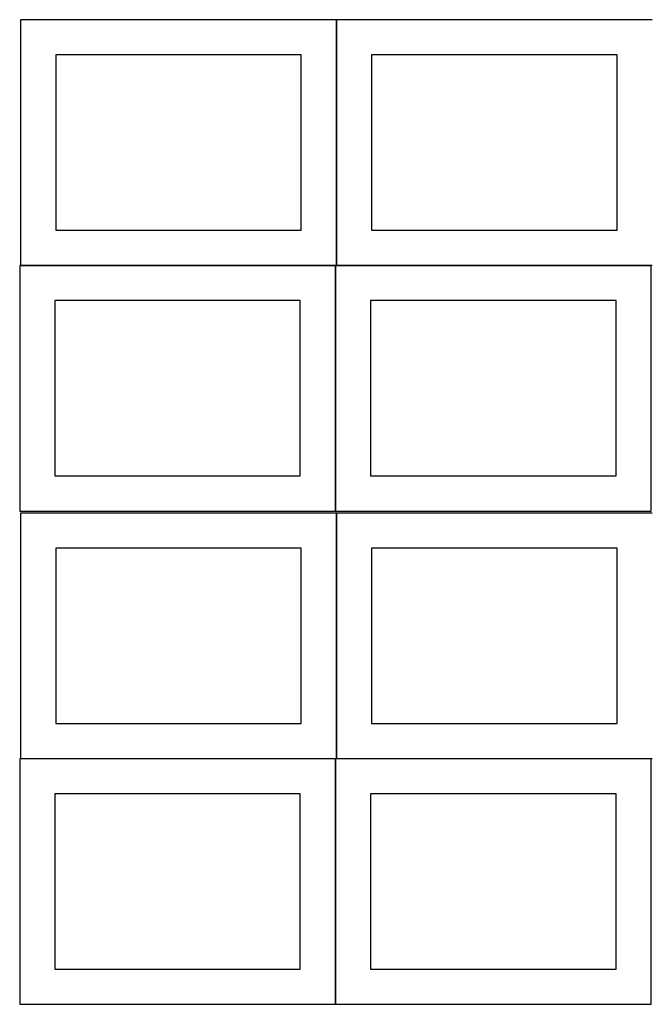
# Model space of a CAD drawing. Header units: millimetres. Extents: x 7 to 1491, y 7 to 2993.
# Tile 1 of 13: x 8 to 908, y 7 to 1410. Entities that reach past the tile are written whole.
import ezdxf

# ---------------------------------------------------------------- set-up
doc = ezdxf.new("R2010")
doc.units = ezdxf.units.MM
doc.layers.add('COMMON', color=5, linetype='CONTINUOUS', true_color=0x0000ff)
doc.layers.add('CUT', color=7, linetype='CONTINUOUS', true_color=0x000000)

msp = doc.modelspace()

# ---------------------------------------------------------------- linework, layer by layer
at = {"layer": 'COMMON'}
for p, q in [((459.274233, 1059.774326), (459.274233, 1409.774326)), ((906.724736, 1409.874327), (459.374233, 1409.874327)), ((9.174232, 1059.674325), (457.849575, 1059.674325)), ((457.949576, 709.574325), (457.949576, 1059.574325)), ((459.374233, 1059.674325), (908.049576, 1059.674325)), ((459.274233, 356.724781), (459.274233, 706.724781)), ((457.849575, 356.624781), (9.174232, 356.624781)), ((457.949576, 6.52478), (457.949576, 356.52478)), ((908.049576, 356.624781), (459.374233, 356.624781))]:
    msp.add_line(p, q, dxfattribs=at)
at = {"layer": 'CUT'}
for p, q in [((459.174232, 1409.774326), (9.174232, 1409.774326)), ((9.174232, 1409.774326), (9.174232, 1059.774326)), ((459.174232, 1059.774326), (459.174232, 1409.774326)), ((909.374233, 1409.774326), (459.374233, 1409.774326)), ((459.374233, 1409.774326), (459.374233, 1059.774326)), ((409.174232, 1359.774326), (59.174232, 1359.774326)), ((59.174232, 1359.774326), (59.174232, 1109.774326)), ((409.174232, 1109.774326), (409.174232, 1359.774326)), ((859.374233, 1359.774326), (509.374233, 1359.774326)), ((509.374233, 1359.774326), (509.374233, 1109.774326)), ((859.374233, 1109.774326), (859.374233, 1359.774326)), ((59.174232, 1109.774326), (409.174232, 1109.774326)), ((509.374233, 1109.774326), (859.374233, 1109.774326)), ((457.849575, 1059.574325), (7.849575, 1059.574325)), ((7.849575, 1059.574325), (7.849575, 709.574325)), ((9.174232, 1059.774326), (459.174232, 1059.774326)), ((457.849575, 709.574325), (457.849575, 1059.574325)), ((908.049576, 1059.574325), (458.049576, 1059.574325)), ((458.049576, 1059.574325), (458.049576, 709.574325)), ((459.374233, 1059.774326), (909.374233, 1059.774326)), ((908.049576, 709.574325), (908.049576, 1059.574325)), ((407.849575, 1009.574325), (57.849575, 1009.574325)), ((57.849575, 1009.574325), (57.849575, 759.574325)), ((407.849575, 759.574325), (407.849575, 1009.574325)), ((858.049576, 1009.574325), (508.049576, 1009.574325)), ((508.049576, 1009.574325), (508.049576, 759.574325)), ((858.049576, 759.574325), (858.049576, 1009.574325)), ((57.849575, 759.574325), (407.849575, 759.574325)), ((508.049576, 759.574325), (858.049576, 759.574325)), ((7.849575, 709.574325), (457.849575, 709.574325)), ((459.174232, 706.724781), (9.174232, 706.724781)), ((9.174232, 706.724781), (9.174232, 356.724781)), ((458.049576, 709.574325), (908.049576, 709.574325)), ((459.174232, 356.724781), (459.174232, 706.724781)), ((909.374233, 706.724781), (459.374233, 706.724781)), ((459.374233, 706.724781), (459.374233, 356.724781)), ((409.174232, 656.724781), (59.174232, 656.724781)), ((59.174232, 656.724781), (59.174232, 406.724781)), ((409.174232, 406.724781), (409.174232, 656.724781)), ((859.374233, 656.724781), (509.374233, 656.724781)), ((509.374233, 656.724781), (509.374233, 406.724781)), ((859.374233, 406.724781), (859.374233, 656.724781)), ((59.174232, 406.724781), (409.174232, 406.724781)), ((509.374233, 406.724781), (859.374233, 406.724781)), ((457.849575, 356.52478), (7.849575, 356.52478)), ((7.849575, 356.52478), (7.849575, 6.52478)), ((9.174232, 356.724781), (459.174232, 356.724781)), ((457.849575, 6.52478), (457.849575, 356.52478)), ((908.049576, 356.52478), (458.049576, 356.52478)), ((458.049576, 356.52478), (458.049576, 6.52478)), ((459.374233, 356.724781), (909.374233, 356.724781)), ((908.049576, 6.52478), (908.049576, 356.52478)), ((407.849575, 306.52478), (57.849575, 306.52478)), ((57.849575, 306.52478), (57.849575, 56.52478)), ((407.849575, 56.52478), (407.849575, 306.52478)), ((858.049576, 306.52478), (508.049576, 306.52478)), ((508.049576, 306.52478), (508.049576, 56.52478)), ((858.049576, 56.52478), (858.049576, 306.52478)), ((57.849575, 56.52478), (407.849575, 56.52478)), ((508.049576, 56.52478), (858.049576, 56.52478)), ((7.849575, 6.52478), (457.849575, 6.52478)), ((458.049576, 6.52478), (908.049576, 6.52478))]:
    msp.add_line(p, q, dxfattribs=at)

doc.saveas('drawing.dxf')
